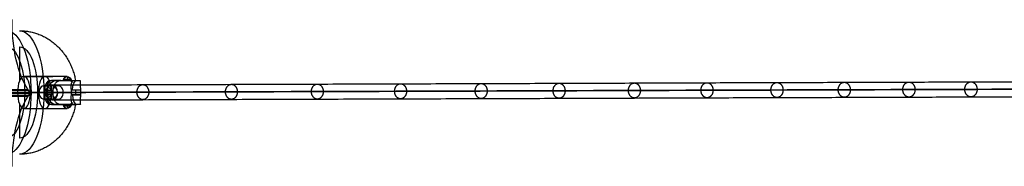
# Model space of a CAD drawing. Header units: millimetres. Extents: x -1110 to 1090, y -14 to 15.
# Tile 9 of 11: x 722 to 905, y -13 to 14. Entities that reach past the tile are written whole.
import ezdxf

# ---------------------------------------------------------------- set-up
doc = ezdxf.new("R2010")
doc.units = ezdxf.units.MM
for name, color, linetype in [('CABLE', 7, 'Continuous'), ('LUZ', 7, 'Continuous'), ('METAL NEGRO', 7, 'Continuous')]:
    doc.layers.add(name, color=color, linetype=linetype)

msp = doc.modelspace()

# ---------------------------------------------------------------- linework, layer by layer
at = {"layer": 'CABLE'}
for p, q in [((727.73, -0.84, 253.62), (727.73, 1.96, 253.62)), ((728.83, 0.56, 252.75), (726.64, 0.56, 254.5))]:
    msp.add_line(p, q, dxfattribs=at)
at = {"layer": 'CABLE', "extrusion": (0.623585, 0.002143, 0.781752)}
msp.add_arc((-1.94, -410.75, 652.07), 1.4, 269.846, 89.846, dxfattribs=at)
at = {"layer": 'CABLE', "extrusion": (-0.623585, -0.002143, -0.781752)}
msp.add_arc((1.94, -410.75, -652.07), 1.4, 270.154, 90.154, dxfattribs=at)
at = {"layer": 'CABLE'}
for points, knots in [([(727.73, 1.96, 253.62), (733.39, 1.98, 260.72), (744.55, 2.02, 274.75), (761.01, 2.08, 295.58), (776.97, 2.13, 315.93), (792.44, 2.18, 335.8), (807.42, 2.23, 355.19), (821.9, 2.28, 374.08), (835.89, 2.33, 392.5), (849.39, 2.38, 410.43), (862.39, 2.42, 427.88), (874.9, 2.46, 444.85), (886.92, 2.5, 461.33), (898.44, 2.54, 477.33), (909.47, 2.57, 492.85), (920, 2.61, 507.88), (928.44, 2.64, 520.1), (934.95, 2.66, 529.65), (939.64, 2.67, 536.6), (944.25, 2.69, 543.48), (948.7, 2.7, 550.18), (953.05, 2.71, 556.82), (957.26, 2.73, 563.28), (961.37, 2.74, 569.68), (965.32, 2.75, 575.9), (969.19, 2.76, 582.05), (972.9, 2.78, 588.03), (976.51, 2.79, 593.94), (979.97, 2.8, 599.68), (983.34, 2.81, 605.35), (986.56, 2.82, 610.85), (989.68, 2.82, 616.28), (992.18, 2.83, 620.7), (994.14, 2.84, 624.21), (995.55, 2.84, 626.77), (996.93, 2.85, 629.31), (998.28, 2.85, 631.81), (999.61, 2.85, 634.29), (1001.32, 2.86, 637.52), (1002.98, 2.86, 640.72), (1004.59, 2.87, 643.88), (1005.75, 2.87, 646.2), (1006.89, 2.87, 648.5), (1008, 2.87, 650.76), (1009.08, 2.88, 653), (1010.12, 2.88, 655.19), (1011.13, 2.88, 657.37), (1012.11, 2.89, 659.51), (1013.07, 2.89, 661.62), (1013.99, 2.89, 663.71), (1014.88, 2.89, 665.76), (1015.74, 2.89, 667.79), (1016.57, 2.9, 669.78), (1017.37, 2.9, 671.74), (1018.14, 2.9, 673.67), (1018.87, 2.9, 675.57), (1019.58, 2.9, 677.44), (1020.25, 2.9, 679.28), (1020.89, 2.9, 681.09), (1021.51, 2.9, 682.87), (1022.09, 2.91, 684.62), (1022.64, 2.91, 686.34), (1023.16, 2.91, 688.03), (1023.65, 2.91, 689.69), (1024.11, 2.91, 691.31), (1024.53, 2.91, 692.91), (1024.93, 2.91, 694.48), (1025.18, 2.91, 695.52), (1025.3, 2.91, 696.03)], [0, 0, 0, 0, 27.235592, 53.785722, 79.650681, 104.830781, 129.326365, 153.137801, 176.265493, 198.709879, 220.47144, 241.550705, 261.948254, 281.664727, 300.700834, 319.057364, 336.735196, 345.235256, 353.735315, 361.897072, 370.058829, 377.882909, 385.706989, 393.194102, 400.681215, 407.832173, 414.983131, 421.798864, 428.614597, 435.096181, 441.577765, 447.726451, 453.875137, 456.825092, 459.775046, 462.642346, 465.509645, 468.294514, 471.079383, 476.484752, 479.105521, 481.72629, 484.265439, 486.804588, 489.26244, 491.720293, 494.097206, 496.47412, 498.770491, 501.066862, 503.303096, 505.499395, 507.655884, 509.772694, 511.849967, 513.88785, 515.8865, 517.846082, 519.766774, 521.648761, 523.492244, 525.297433, 527.064555, 528.793849, 530.485572, 532.139999, 533.757421, 535.338075, 535.338075, 535.338075, 535.338075]), ([(726.64, 0.56, 254.5), (732.3, 0.58, 261.59), (743.45, 0.62, 275.62), (759.91, 0.68, 296.45), (775.87, 0.73, 316.8), (791.34, 0.78, 336.66), (806.31, 0.83, 356.04), (820.79, 0.88, 374.94), (834.78, 0.93, 393.35), (848.27, 0.98, 411.28), (861.27, 1.02, 428.72), (873.78, 1.06, 445.68), (885.79, 1.1, 462.16), (897.3, 1.14, 478.15), (908.33, 1.17, 493.66), (918.86, 1.21, 508.68), (927.28, 1.24, 520.89), (933.79, 1.26, 530.44), (938.48, 1.27, 537.39), (943.08, 1.29, 544.25), (947.53, 1.3, 550.96), (951.88, 1.31, 557.59), (956.08, 1.33, 564.05), (960.19, 1.34, 570.43), (964.14, 1.35, 576.65), (968, 1.36, 582.8), (971.7, 1.37, 588.77), (975.32, 1.39, 594.67), (978.77, 1.4, 600.4), (982.14, 1.41, 606.06), (985.35, 1.42, 611.55), (988.47, 1.42, 616.97), (990.96, 1.43, 621.39), (992.91, 1.44, 624.89), (994.32, 1.44, 627.44), (995.71, 1.44, 629.98), (997.05, 1.45, 632.47), (998.37, 1.45, 634.95), (1000.08, 1.46, 638.17), (1001.74, 1.46, 641.36), (1003.34, 1.47, 644.52), (1004.5, 1.47, 646.83), (1005.64, 1.47, 649.12), (1006.74, 1.47, 651.37), (1007.81, 1.48, 653.6), (1008.85, 1.48, 655.79), (1009.87, 1.48, 657.96), (1010.84, 1.48, 660.09), (1011.79, 1.49, 662.2), (1012.71, 1.49, 664.27), (1013.6, 1.49, 666.32), (1014.45, 1.49, 668.33), (1015.28, 1.49, 670.31), (1016.07, 1.5, 672.26), (1016.83, 1.5, 674.18), (1017.56, 1.5, 676.07), (1018.27, 1.5, 677.93), (1018.93, 1.5, 679.76), (1019.57, 1.5, 681.55), (1020.18, 1.5, 683.32), (1020.76, 1.5, 685.05), (1021.3, 1.51, 686.76), (1021.82, 1.51, 688.43), (1022.3, 1.51, 690.07), (1022.76, 1.51, 691.68), (1023.18, 1.51, 693.27), (1023.56, 1.51, 694.76), (1023.79, 1.51, 695.74), (1023.9, 1.51, 696.19)], [0, 0, 0, 0, 27.203937, 53.723208, 79.558104, 104.708938, 129.176051, 152.959812, 176.060622, 198.478922, 220.21519, 241.269955, 261.643796, 281.337353, 300.351335, 318.686529, 336.343814, 344.833994, 353.324175, 361.476445, 369.628716, 377.443702, 385.258688, 392.737099, 400.215511, 407.358157, 414.500803, 421.308615, 428.116426, 434.590476, 441.064527, 447.206066, 453.347606, 456.294132, 459.240658, 462.104624, 464.968591, 467.750223, 470.531855, 475.930942, 478.548665, 481.166388, 483.702586, 486.238783, 488.693779, 491.148774, 493.522926, 495.897077, 498.190779, 500.484481, 502.718115, 504.911861, 507.065844, 509.180194, 511.255053, 513.290567, 515.286894, 517.244199, 519.162657, 521.042458, 522.883798, 524.686889, 526.451957, 528.179241, 529.868998, 531.521502, 533.137044, 534.555672, 534.555672, 534.555672, 534.555672]), ([(727.73, -0.84, 253.62), (733.39, -0.82, 260.72), (744.55, -0.78, 274.75), (761.01, -0.72, 295.59), (776.98, -0.67, 315.94), (792.45, -0.62, 335.81), (807.42, -0.57, 355.19), (821.91, -0.52, 374.09), (835.9, -0.47, 392.51), (849.39, -0.42, 410.44), (862.4, -0.38, 427.89), (874.91, -0.34, 444.86), (886.92, -0.3, 461.34), (898.44, -0.26, 477.34), (909.47, -0.23, 492.85), (920.01, -0.19, 507.89), (928.44, -0.16, 520.1), (934.95, -0.14, 529.66), (939.65, -0.13, 536.61), (944.25, -0.11, 543.48), (948.7, -0.1, 550.19), (953.06, -0.09, 556.82), (957.26, -0.07, 563.29), (961.37, -0.06, 569.68), (965.33, -0.05, 575.9), (969.19, -0.04, 582.06), (972.9, -0.02, 588.04), (976.51, -0.01, 593.95), (979.98, 0, 599.69), (983.35, 0.01, 605.35), (986.56, 0.02, 610.85), (989.68, 0.02, 616.28), (992.18, 0.03, 620.7), (994.14, 0.04, 624.21), (995.55, 0.04, 626.77), (996.94, 0.05, 629.31), (998.29, 0.05, 631.81), (999.61, 0.05, 634.29), (1001.32, 0.06, 637.53), (1002.98, 0.06, 640.72), (1004.59, 0.07, 643.89), (1005.76, 0.07, 646.2), (1006.9, 0.07, 648.5), (1008, 0.07, 650.76), (1009.08, 0.08, 653), (1010.12, 0.08, 655.19), (1011.14, 0.08, 657.37), (1012.12, 0.09, 659.51), (1013.07, 0.09, 661.63), (1013.99, 0.09, 663.71), (1014.89, 0.09, 665.77), (1015.74, 0.09, 667.79), (1016.57, 0.1, 669.78), (1017.37, 0.1, 671.74), (1018.14, 0.1, 673.67), (1018.87, 0.1, 675.57), (1019.58, 0.1, 677.44), (1020.25, 0.1, 679.28), (1020.9, 0.1, 681.09), (1021.51, 0.1, 682.87), (1022.09, 0.11, 684.62), (1022.64, 0.11, 686.34), (1023.16, 0.11, 688.03), (1023.65, 0.11, 689.69), (1024.11, 0.11, 691.31), (1024.54, 0.11, 692.91), (1024.93, 0.11, 694.48), (1025.18, 0.11, 695.52), (1025.3, 0.11, 696.03), (1025.3, 0.11, 696.03), (1025.3, 0.11, 696.03), (1025.3, 0.11, 696.03)], [0, 0, 0, 0, 27.235592, 53.785722, 79.650681, 104.830781, 129.326365, 153.137801, 176.265493, 198.709879, 220.47144, 241.550705, 261.948254, 281.664727, 300.700834, 319.057364, 336.735196, 345.235256, 353.735315, 361.897072, 370.058829, 377.882909, 385.706989, 393.194102, 400.681215, 407.832173, 414.983131, 421.798864, 428.614597, 435.096181, 441.577765, 447.726451, 453.875137, 456.825092, 459.775046, 462.642346, 465.509645, 468.294514, 471.079383, 476.484752, 479.105521, 481.72629, 484.265439, 486.804588, 489.26244, 491.720293, 494.097206, 496.47412, 498.770491, 501.066862, 503.303096, 505.499395, 507.655884, 509.772694, 511.849967, 513.88785, 515.8865, 517.846082, 519.766774, 521.648761, 523.492244, 525.297433, 527.064555, 528.793849, 530.485572, 532.139999, 533.757421, 535.338153, 535.338153, 535.338153, 535.33823, 535.33823, 535.33823, 535.33823]), ([(1026.7, 1.51, 695.87), (1026.69, 1.51, 695.82), (1026.67, 1.51, 695.77), (1026.66, 1.51, 695.72), (1026.54, 1.51, 695.2), (1026.29, 1.51, 694.15), (1025.89, 1.51, 692.56), (1025.46, 1.51, 690.94), (1024.99, 1.51, 689.3), (1024.5, 1.51, 687.62), (1023.98, 1.51, 685.92), (1023.42, 1.51, 684.18), (1022.83, 1.51, 682.42), (1022.22, 1.5, 680.63), (1021.57, 1.5, 678.8), (1020.89, 1.5, 676.95), (1020.18, 1.5, 675.07), (1019.44, 1.5, 673.16), (1018.67, 1.5, 671.22), (1017.87, 1.5, 669.25), (1017.03, 1.49, 667.24), (1016.17, 1.49, 665.21), (1015.27, 1.49, 663.15), (1014.35, 1.49, 661.05), (1013.39, 1.49, 658.93), (1012.41, 1.48, 656.78), (1011.39, 1.48, 654.6), (1010.34, 1.48, 652.39), (1009.26, 1.48, 650.15), (1008.15, 1.47, 647.88), (1007.01, 1.47, 645.58), (1005.84, 1.47, 643.25), (1004.23, 1.46, 640.08), (1002.56, 1.46, 636.88), (1000.85, 1.45, 633.63), (999.52, 1.45, 631.15), (998.17, 1.45, 628.64), (996.78, 1.44, 626.1), (995.36, 1.44, 623.53), (993.4, 1.43, 620.02), (990.9, 1.43, 615.58), (987.77, 1.42, 610.15), (984.55, 1.41, 604.64), (981.18, 1.4, 598.97), (977.71, 1.39, 593.22), (974.09, 1.38, 587.3), (970.37, 1.36, 581.31), (966.51, 1.35, 575.15), (962.55, 1.34, 568.92), (958.43, 1.33, 562.53), (954.23, 1.31, 556.05), (949.87, 1.3, 549.42), (945.41, 1.29, 542.7), (940.81, 1.27, 535.82), (936.11, 1.26, 528.87), (929.59, 1.24, 519.31), (921.16, 1.21, 507.09), (910.61, 1.17, 492.05), (899.58, 1.14, 476.52), (888.05, 1.1, 460.51), (876.03, 1.06, 444.03), (863.52, 1.02, 427.05), (850.51, 0.98, 409.6), (837.01, 0.93, 391.66), (823.02, 0.88, 373.24), (808.53, 0.83, 354.33), (793.55, 0.78, 334.95), (778.08, 0.73, 315.07), (762.11, 0.68, 294.72), (745.65, 0.62, 273.88), (734.49, 0.58, 259.85), (728.83, 0.56, 252.75)], [0, 0, 0, 0, 0.158855, 0.158855, 0.158855, 1.741443, 3.360764, 5.017132, 6.710842, 8.442166, 10.211362, 12.018671, 13.864317, 15.748514, 17.67146, 19.633343, 21.634339, 23.674614, 25.754326, 27.873621, 30.032642, 32.231519, 34.470378, 36.769445, 39.068511, 41.448215, 43.82792, 46.288657, 48.749395, 51.291525, 53.833654, 56.4575, 59.081345, 64.49306, 67.281198, 70.069337, 72.940002, 75.810667, 78.764085, 81.717502, 87.873406, 94.02931, 100.518503, 107.007696, 113.83143, 120.655165, 127.814517, 134.97387, 142.469772, 149.965675, 157.79894, 165.632205, 173.803543, 181.974881, 190.484919, 198.994957, 216.693541, 235.07162, 254.130074, 273.869693, 294.291187, 315.395197, 337.182305, 359.653039, 382.807881, 406.64727, 431.171609, 456.38127, 482.276592, 508.857889, 536.125454, 536.125454, 536.125454, 536.125454])]:
    msp.add_open_spline(points, degree=3, knots=knots, dxfattribs=at)
for points, knots in [([(743.58, 0.62, 275.81), (743.58, 2.02, 275.81), (744.68, 2.02, 274.94), (745.78, 2.02, 274.07), (745.78, 0.62, 274.07)], [4.39823, 4.39823, 4.39823, 6.597345, 6.597345, 8.796459, 8.796459, 8.796459]), ([(760.04, 0.68, 296.64), (760.04, 2.08, 296.64), (761.14, 2.08, 295.77), (762.24, 2.08, 294.91), (762.24, 0.68, 294.91)], [4.39823, 4.39823, 4.39823, 6.597345, 6.597345, 8.796459, 8.796459, 8.796459]), ([(776, 0.73, 316.99), (776, 2.13, 316.98), (777.1, 2.13, 316.12), (778.2, 2.13, 315.26), (778.21, 0.73, 315.26)], [4.39823, 4.39823, 4.39823, 6.597345, 6.597345, 8.796459, 8.796459, 8.796459]), ([(791.47, 0.78, 336.85), (791.46, 2.18, 336.85), (792.57, 2.18, 335.99), (793.68, 2.18, 335.13), (793.68, 0.78, 335.14)], [4.39823, 4.39823, 4.39823, 6.597345, 6.597345, 8.796459, 8.796459, 8.796459]), ([(806.44, 0.83, 356.23), (806.44, 2.23, 356.23), (807.55, 2.23, 355.38), (808.66, 2.23, 354.52), (808.66, 0.84, 354.52)], [4.39823, 4.39823, 4.39823, 6.597345, 6.597345, 8.796459, 8.796459, 8.796459]), ([(820.92, 0.88, 375.13), (820.92, 2.28, 375.12), (822.03, 2.28, 374.28), (823.14, 2.28, 373.43), (823.14, 0.88, 373.43)], [4.39823, 4.39823, 4.39823, 6.597345, 6.597345, 8.796459, 8.796459, 8.796459]), ([(834.9, 0.93, 393.54), (834.9, 2.33, 393.54), (836.02, 2.33, 392.69), (837.13, 2.33, 391.85), (837.14, 0.93, 391.85)], [4.39823, 4.39823, 4.39823, 6.597345, 6.597345, 8.796459, 8.796459, 8.796459]), ([(848.39, 0.98, 411.47), (848.39, 2.38, 411.47), (849.51, 2.38, 410.63), (850.63, 2.38, 409.79), (850.63, 0.98, 409.79)], [4.39823, 4.39823, 4.39823, 6.597345, 6.597345, 8.796459, 8.796459, 8.796459]), ([(861.39, 1.02, 428.91), (861.39, 2.42, 428.91), (862.51, 2.42, 428.08), (863.64, 2.42, 427.24), (863.64, 1.02, 427.25)], [4.39823, 4.39823, 4.39823, 6.597345, 6.597345, 8.796459, 8.796459, 8.796459]), ([(873.89, 1.06, 445.88), (873.89, 2.46, 445.87), (875.02, 2.46, 445.05), (876.15, 2.46, 444.22), (876.15, 1.06, 444.22)], [4.39823, 4.39823, 4.39823, 6.597345, 6.597345, 8.796459, 8.796459, 8.796459]), ([(885.9, 1.1, 462.35), (885.9, 2.5, 462.35), (887.04, 2.5, 461.53), (888.17, 2.5, 460.71), (888.17, 1.1, 460.71)], [4.39823, 4.39823, 4.39823, 6.597345, 6.597345, 8.796459, 8.796459, 8.796459]), ([(897.42, 1.14, 478.35), (897.42, 2.54, 478.34), (898.56, 2.54, 477.53), (899.69, 2.54, 476.72), (899.7, 1.14, 476.72)], [4.39823, 4.39823, 4.39823, 6.597345, 6.597345, 8.796459, 8.796459, 8.796459]), ([(745.78, 0.62, 274.07), (745.78, -0.78, 274.07), (744.68, -0.78, 274.94), (743.59, -0.78, 275.81), (743.58, 0.62, 275.81)], [0, 0, 0, 2.199115, 2.199115, 4.39823, 4.39823, 4.39823]), ([(762.24, 0.68, 294.91), (762.24, -0.72, 294.91), (761.14, -0.72, 295.78), (760.04, -0.72, 296.64), (760.04, 0.68, 296.64)], [0, 0, 0, 2.199115, 2.199115, 4.39823, 4.39823, 4.39823]), ([(778.21, 0.73, 315.26), (778.21, -0.67, 315.27), (777.1, -0.67, 316.13), (776, -0.67, 316.99), (776, 0.73, 316.99)], [0, 0, 0, 2.199115, 2.199115, 4.39823, 4.39823, 4.39823]), ([(793.68, 0.78, 335.14), (793.68, -0.62, 335.14), (792.57, -0.62, 336), (791.47, -0.62, 336.85), (791.47, 0.78, 336.85)], [0, 0, 0, 2.199115, 2.199115, 4.39823, 4.39823, 4.39823]), ([(808.66, 0.84, 354.52), (808.66, -0.57, 354.53), (807.55, -0.57, 355.38), (806.44, -0.57, 356.23), (806.44, 0.83, 356.23)], [0, 0, 0, 2.199115, 2.199115, 4.39823, 4.39823, 4.39823]), ([(823.14, 0.88, 373.43), (823.15, -0.52, 373.43), (822.03, -0.52, 374.28), (820.92, -0.52, 375.13), (820.92, 0.88, 375.13)], [0, 0, 0, 2.199115, 2.199115, 4.39823, 4.39823, 4.39823]), ([(837.14, 0.93, 391.85), (837.14, -0.47, 391.85), (836.02, -0.47, 392.7), (834.9, -0.47, 393.54), (834.9, 0.93, 393.54)], [0, 0, 0, 2.199115, 2.199115, 4.39823, 4.39823, 4.39823]), ([(850.63, 0.98, 409.79), (850.64, -0.42, 409.79), (849.52, -0.42, 410.63), (848.4, -0.42, 411.47), (848.39, 0.98, 411.47)], [0, 0, 0, 2.199115, 2.199115, 4.39823, 4.39823, 4.39823]), ([(863.64, 1.02, 427.25), (863.64, -0.38, 427.25), (862.52, -0.38, 428.08), (861.39, -0.38, 428.92), (861.39, 1.02, 428.91)], [0, 0, 0, 2.199115, 2.199115, 4.39823, 4.39823, 4.39823]), ([(876.15, 1.06, 444.22), (876.15, -0.34, 444.22), (875.03, -0.34, 445.05), (873.9, -0.34, 445.88), (873.89, 1.06, 445.88)], [0, 0, 0, 2.199115, 2.199115, 4.39823, 4.39823, 4.39823]), ([(888.17, 1.1, 460.71), (888.17, -0.3, 460.71), (887.04, -0.3, 461.53), (885.91, -0.3, 462.36), (885.9, 1.1, 462.35)], [0, 0, 0, 2.199115, 2.199115, 4.39823, 4.39823, 4.39823]), ([(899.7, 1.14, 476.72), (899.7, -0.26, 476.72), (898.56, -0.26, 477.53), (897.42, -0.26, 478.35), (897.42, 1.14, 478.35)], [0, 0, 0, 2.199115, 2.199115, 4.39823, 4.39823, 4.39823])]:
    msp.add_rational_spline(points, [1, 0.707106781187, 1, 0.707106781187, 1], degree=2, knots=knots, dxfattribs=at)
at = {"layer": 'LUZ'}
for p, q in [((171.81, 0.46, -2.12), (723.57, 0.46, 233.57)), ((723.57, 0.42, 233.57), (720.31, 0.42, 241.22))]:
    msp.add_line(p, q, dxfattribs=at)
at = {"layer": 'LUZ', "extrusion": (-0.919613, 7.44959e-13, -0.392825)}
msp.add_arc((-14.12, -76.28, -757.16), 15, 30, 90, dxfattribs=at)
at = {"layer": 'LUZ', "extrusion": (0.919613, -2.06271e-13, 0.392825)}
msp.add_arc((0.46, -68.94, 757.16), 0.5, 210, 330, dxfattribs=at)
at = {"layer": 'LUZ', "extrusion": (-0.919613, -6.21784e-13, -0.392825)}
msp.add_arc((13.2, -76.28, -757.16), 15, 90, 150, dxfattribs=at)
at = {"layer": 'LUZ'}
for points in [[(171.55, 1.13, -1.52), (723.32, 1.13, 234.18)], [(723.48, 0.9, 233.8), (171.71, 0.9, -1.89)], [(171.71, 0.03, -1.89), (723.48, 0.03, 233.8)], [(723.48, 0.9, 233.8), (723.32, 1.13, 234.18)], [(723.32, -0.21, 234.18), (723.48, 0.03, 233.8)], [(723.32, -0.21, 234.18), (171.55, -0.21, -1.52)]]:
    msp.add_open_spline(points, degree=1, dxfattribs=at)
at = {"layer": 'METAL NEGRO'}
for p, q in [((721.79, 9.06, 251.1), (721.79, 2.8, 251.1)), ((722.58, 3.56, 249.26), (727.95, 3.56, 251.56)), ((726.87, 2.45, 254.51), (726.87, -1.32, 254.51)), ((729.47, 2.81, 259.36), (727.73, 2.81, 253.62)), ((728.2, 2.81, 255.15), (732.32, 2.81, 255.15)), ((729.96, 3.04, 254.26), (731.29, 3.04, 251.14)), ((730.44, 2.81, 258.35), (730.44, 2.81, 253.14)), ((730.69, 3.56, 252.56), (730.69, 2.81, 252.56)), ((725.13, 0.56, 243.29), (720.31, 0.56, 241.22)), ((721.4, 0.56, 252.02), (726.92, 0.56, 254.38)), ((726.31, 0.56, 240.53), (721.48, 0.56, 238.47)), ((723.76, 0.56, 246.51), (725.37, 0.56, 247.19)), ((723.76, 0.56, 246.51), (725.13, 0.56, 243.29)), ((727.87, 0.56, 241.34), (725.37, 0.56, 247.19)), ((726.43, 0.56, 255.53), (728.02, 0.56, 260.77)), ((726.92, 0.56, 254.38), (726.43, 0.56, 255.53)), ((727.22, 1.01, 258.15), (727.22, 0.11, 258.15)), ((729.9, 0.56, 242.95), (727.67, 0.56, 248.18)), ((727.67, 0.56, 248.18), (731.4, 0.56, 249.77)), ((733.08, 0.11, 248.92), (731.36, 0.11, 249.79)), ((731.4, 0.56, 249.77), (733.08, 0.56, 248.91)), ((732.22, 0.11, 249.35), (732.22, 1.01, 249.35)), ((721.79, -1.67, 251.1), (721.79, -7.94, 251.1)), ((728.2, -1.69, 255.15), (732.32, -1.69, 255.15)), ((730.44, -1.69, 253.14), (730.44, -1.69, 258.35)), ((730.69, -1.69, 252.56), (730.69, -2.43, 252.56)), ((722.58, -2.44, 249.26), (727.95, -2.44, 251.56)), ((729.96, -1.91, 254.26), (731.29, -1.91, 251.14))]:
    msp.add_line(p, q, dxfattribs=at)
at = {"layer": 'METAL NEGRO', "extrusion": (-0.919613, 0, -0.392825)}
for centre, radius, start, end in [((-0.56, -52.62, -759.79), 11.5, 186.2088, 353.7912), ((-0.56, -52.62, -759.79), 8.5, 188.4136, 351.5868), ((-0.56, -52.62, -762.41), 8.5, 180, 0)]:
    msp.add_arc(centre, radius, start, end, dxfattribs=at)
at = {"layer": 'METAL NEGRO', "extrusion": (-0.919613, 3.31898e-26, -0.392825)}
msp.add_arc((-0.56, -52.62, -762.41), 11.5, 180, 270, dxfattribs=at)
at = {"layer": 'METAL NEGRO', "extrusion": (0.919613, 0, 0.392825)}
for centre, start, end in [((0.56, -54.62, 762.41), 0, 180), ((0.56, -54.62, 762.41), 180, 0), ((0.56, -54.62, 766.6), 360, 180)]:
    msp.add_arc(centre, 3, start, end, dxfattribs=at)
at = {"layer": 'METAL NEGRO', "extrusion": (0.919613, -5.68434e-14, 0.392825)}
for start, end in [(272.0231, 360), (180, 267.9667)]:
    msp.add_arc((0.56, -54.62, 766.66), 3, start, end, dxfattribs=at)
at = {"layer": 'METAL NEGRO', "extrusion": (-0.919613, 1.41838e-13, -0.392825)}
msp.add_arc((-0.56, -54.62, -768.41), 3, 42.5155, 137.4845, dxfattribs=at)
at = {"layer": 'METAL NEGRO', "extrusion": (-0.290194, -5.68434e-14, -0.956968)}
msp.add_arc((-1.01, -622.82, -457.31), 1.8, 90, 180, dxfattribs=at)
at = {"layer": 'METAL NEGRO', "extrusion": (0, 1, 0)}
msp.add_arc((-721.79, 251.1, 2.81), 11.28, 132.9044, 180.8348, dxfattribs=at)
at = {"layer": 'METAL NEGRO', "extrusion": (-0.919613, -5.28703e-12, -0.392825)}
msp.add_arc((-0.56, -54.62, -771.16), 3, 138.5904, 180, dxfattribs=at)
at = {"layer": 'METAL NEGRO', "extrusion": (-0.919613, 1.35352e-11, -0.392825)}
msp.add_arc((-0.56, -54.62, -771.16), 3, 180, 229.5407, dxfattribs=at)
at = {"layer": 'METAL NEGRO', "extrusion": (0.892038, 0, -0.451961)}
msp.add_arc((1.01, 555.17, 539.76), 1.8, 270, 0, dxfattribs=at)
at = {"layer": 'METAL NEGRO', "extrusion": (0, -1, 0)}
for centre, radius, start, end in [((721.79, 251.1, -0.56), 11.5, 57.2332, 113.1304), ((721.79, 251.1, -0.56), 11.5, 293.1304, 301.8833), ((721.79, 251.1, -0.56), 11.5, 314.8192, 349.0276), ((721.79, 251.1, 1.69), 11.28, 359.1652, 47.0956)]:
    msp.add_arc(centre, radius, start, end, dxfattribs=at)
at = {"layer": 'METAL NEGRO', "extrusion": (-0.919613, -9.39152e-14, -0.392825)}
msp.add_arc((-0.56, -52.62, -762.41), 11.5, 270, 0, dxfattribs=at)
at = {"layer": 'METAL NEGRO', "extrusion": (-0.392825, 0, 0.919613)}
for centre, start, end in [((-0.56, 765.41, -60.66), 180, 0), ((-0.56, 765.41, -60.59), 0, 180)]:
    msp.add_arc(centre, 1.25, start, end, dxfattribs=at)
at = {"layer": 'METAL NEGRO', "extrusion": (0.290194, -1.13687e-13, 0.956968)}
msp.add_arc((0.11, -622.82, 457.31), 1.8, 90, 180, dxfattribs=at)
at = {"layer": 'METAL NEGRO', "extrusion": (-0.956968, -1.03612e-11, 0.290194)}
msp.add_arc((-0.56, 449.76, -621.02), 11.06, 90, 92.3318, dxfattribs=at)
at = {"layer": 'METAL NEGRO', "extrusion": (-0.956968, -2.34632e-12, 0.290194)}
msp.add_arc((-0.56, 449.76, -621.02), 11.06, 87.6682, 90, dxfattribs=at)
at = {"layer": 'METAL NEGRO', "extrusion": (-0.892038, 2.27374e-13, 0.451961)}
msp.add_arc((-0.11, 555.17, -539.76), 1.8, 270, 0, dxfattribs=at)
at = {"layer": 'METAL NEGRO', "extrusion": (-0.451961, -2.8831e-11, -0.892038)}
msp.add_arc((-0.56, -530.38, -553.37), 11.06, 267.6682, 270, dxfattribs=at)
at = {"layer": 'METAL NEGRO', "extrusion": (-0.451961, 3.06347e-11, -0.892038)}
msp.add_arc((-0.56, -530.38, -553.37), 11.06, 270, 272.3318, dxfattribs=at)
at = {"layer": 'METAL NEGRO', "extrusion": (-0.919613, 9.10768e-12, -0.392825)}
msp.add_arc((-0.56, -54.62, -771.16), 3, 360, 41.4096, dxfattribs=at)
at = {"layer": 'METAL NEGRO', "extrusion": (-0.919613, 2.39916e-12, -0.392825)}
msp.add_arc((-0.56, -54.62, -771.16), 3, 310.4593, 360, dxfattribs=at)
at = {"layer": 'METAL NEGRO'}
for points, weights, degree in [([(721.79, 12.06, 251.1), (730.47, 12.06, 254.81), (732.17, 2.81, 255.53)], [1, 0.746414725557, 0.931934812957], 2), ([(727.3, 2.77, 253.49), (726.77, 2.59, 254.73), (726.43, 1.9, 255.53), (726.43, 1.01, 255.53)], [1, 0.851082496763, 0.851082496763, 1], 3), ([(731.52, 2.51, 250.6), (731.34, 2.71, 251.03), (731.13, 2.81, 251.52), (730.91, 2.81, 252.03)], [1, 0.971301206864, 0.971301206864, 1], 3), ([(717.28, 0.56, 261.68), (722.89, 0.56, 264.08), (728.02, 0.56, 260.77)], [1, 0.819830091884, 0.861319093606], 2), ([(727.87, 0.56, 241.34), (727.12, 0.56, 240.87), (726.31, 0.56, 240.53)], [0.944993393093, 0.969273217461, 1], 2), ([(726.43, 0.11, 255.53), (726.43, -0.78, 255.53), (726.77, -1.47, 254.73), (727.3, -1.65, 253.49)], [1, 0.851082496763, 0.851082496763, 1], 3), ([(733.08, 0.56, 248.91), (732.41, 0.56, 245.44), (729.9, 0.56, 242.95)], [0.861319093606, 0.836758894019, 0.889874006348], 2), ([(731.36, 1.01, 249.79), (731.41, 0.71, 249.76), (731.41, 0.41, 249.76), (731.36, 0.11, 249.79)], [1, 0.99245733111, 0.99245733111, 1], 3), ([(732.17, -1.69, 255.53), (730.47, -10.94, 254.81), (721.79, -10.94, 251.1)], [0.931934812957, 0.746414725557, 1], 2), ([(730.91, -1.69, 252.03), (731.13, -1.69, 251.52), (731.34, -1.58, 251.03), (731.52, -1.38, 250.6)], [1, 0.971301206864, 0.971301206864, 1], 3)]:
    msp.add_rational_spline(points, weights, degree=degree, dxfattribs=at)
for points, degree in [([(730.63, 3.56, 252.7), (722.58, 3.56, 249.26)], 1), ([(727.3, 2.77, 253.49), (727.45, 2.8, 253.52), (727.59, 2.81, 253.56), (727.73, 2.81, 253.62)], 3), ([(727.73, 2.81, 253.62), (729.85, 2.81, 254.53)], 1), ([(729.47, 2.81, 259.36), (727.73, 2.81, 253.62)], 1), ([(730.91, 2.81, 252.03), (729.85, 2.81, 254.53)], 1), ([(730.91, 2.81, 252.03), (733.07, 2.81, 250.94)], 1), ([(728.89, 1.81, 242.14), (726.41, 1.81, 247.93)], 1), ([(726.43, 0.11, 255.53), (726.43, 1.01, 255.53)], 1), ([(726.43, 1.01, 255.53), (728.02, 1.01, 260.76)], 1), ([(728.02, 0.11, 260.76), (726.43, 0.11, 255.53)], 1), ([(733.08, 1.01, 248.92), (731.36, 1.01, 249.79)], 1), ([(731.36, 0.11, 249.79), (733.08, 0.11, 248.92)], 1), ([(726.41, -0.69, 247.93), (728.89, -0.69, 242.14)], 1), ([(727.73, -1.69, 253.62), (727.59, -1.69, 253.56), (727.45, -1.68, 253.52), (727.3, -1.65, 253.49)], 3), ([(729.85, -1.69, 254.53), (727.73, -1.69, 253.62)], 1), ([(727.73, -1.69, 253.62), (729.47, -1.69, 259.36)], 1), ([(729.85, -1.69, 254.53), (730.91, -1.69, 252.03)], 1), ([(733.07, -1.69, 250.94), (730.91, -1.69, 252.03)], 1), ([(722.58, -2.44, 249.26), (730.63, -2.44, 252.7)], 1)]:
    msp.add_open_spline(points, degree=degree, dxfattribs=at)
for points, knots in [([(728.02, 1.01, 260.76), (728.01, 1.14, 260.76), (728.02, 1.26, 260.75), (728.06, 1.51, 260.7), (728.09, 1.62, 260.67), (728.17, 1.85, 260.59), (728.22, 1.95, 260.54), (728.33, 2.15, 260.43), (728.39, 2.24, 260.37), (728.6, 2.48, 260.17), (728.76, 2.6, 260.03), (729.11, 2.77, 259.7), (729.29, 2.81, 259.54), (729.47, 2.81, 259.36)], [0, 0, 0, 0, 0.375838, 0.375838, 0.751676, 0.751676, 1.127515, 1.127515, 1.503353, 1.503353, 2.255029, 2.255029, 3.006706, 3.006706, 3.006706, 3.006706]), ([(731.52, 2.51, 250.6), (731.46, 2.43, 250.5), (731.41, 2.33, 250.4), (731.34, 2.11, 250.21), (731.32, 1.99, 250.12), (731.3, 1.73, 249.98), (731.3, 1.59, 249.92), (731.32, 1.31, 249.83), (731.33, 1.16, 249.8), (731.36, 1.01, 249.79)], [-1.791233, -1.791233, -1.791233, -1.791233, -1.343424, -1.343424, -0.895616, -0.895616, -0.447808, -0.447808, 0, 0, 0, 0]), ([(733.07, 2.81, 250.94), (733.07, 2.81, 250.81), (733.07, 2.8, 250.69), (733.06, 2.76, 250.44), (733.06, 2.73, 250.32), (733.06, 2.65, 250.09), (733.06, 2.59, 249.97), (733.06, 2.47, 249.76), (733.06, 2.4, 249.65), (733.05, 2.16, 249.37), (733.05, 1.96, 249.21), (733.06, 1.62, 249.04), (733.06, 1.5, 249), (733.07, 1.26, 248.94), (733.07, 1.14, 248.92), (733.08, 1.01, 248.92)], [0, 0, 0, 0, 0.37557, 0.37557, 0.75114, 0.75114, 1.12671, 1.12671, 1.502279, 1.502279, 2.253419, 2.253419, 2.628989, 2.628989, 3.004559, 3.004559, 3.004559, 3.004559]), ([(726.41, 1.81, 247.93), (726.33, 1.81, 247.9), (726.26, 1.8, 247.87), (726.12, 1.77, 247.79), (726.05, 1.75, 247.75), (725.86, 1.65, 247.62), (725.74, 1.56, 247.54), (725.56, 1.33, 247.38), (725.49, 1.19, 247.31), (725.39, 0.89, 247.22), (725.37, 0.73, 247.19), (725.37, 0.48, 247.19), (725.37, 0.4, 247.2), (725.4, 0.24, 247.22), (725.42, 0.16, 247.24), (725.49, -0.07, 247.31), (725.56, -0.21, 247.38), (725.74, -0.44, 247.54), (725.86, -0.53, 247.62), (726.11, -0.65, 247.79), (726.26, -0.69, 247.87), (726.41, -0.69, 247.93)], [-3.99497, -3.99497, -3.99497, -3.99497, -3.745285, -3.745285, -3.495599, -3.495599, -2.996228, -2.996228, -2.496857, -2.496857, -1.997485, -1.997485, -1.7478, -1.7478, -1.498114, -1.498114, -0.998743, -0.998743, -0.499371, -0.499371, 0, 0, 0, 0]), ([(726.41, 1.81, 247.93), (726.56, 1.81, 248), (726.72, 1.78, 248.05), (727.02, 1.65, 248.12), (727.16, 1.56, 248.14), (727.4, 1.33, 248.17), (727.5, 1.19, 248.17), (727.63, 0.89, 248.18), (727.67, 0.73, 248.18), (727.67, 0.48, 248.18), (727.66, 0.4, 248.17), (727.62, 0.23, 248.17), (727.6, 0.16, 248.17), (727.53, 0.01, 248.17), (727.49, -0.07, 248.17), (727.39, -0.2, 248.16), (727.34, -0.26, 248.16), (727.16, -0.44, 248.14), (727.02, -0.53, 248.12), (726.72, -0.65, 248.05), (726.56, -0.69, 248), (726.41, -0.69, 247.93)], [0, 0, 0, 0, 0.499448, 0.499448, 0.998895, 0.998895, 1.498343, 1.498343, 1.99779, 1.99779, 2.247514, 2.247514, 2.497238, 2.497238, 2.746961, 2.746961, 2.996685, 2.996685, 3.496133, 3.496133, 3.99558, 3.99558, 3.99558, 3.99558]), ([(728.89, 1.81, 242.14), (728.76, 1.81, 242.03), (728.63, 1.78, 241.93), (728.38, 1.66, 241.74), (728.27, 1.57, 241.65), (728.08, 1.34, 241.5), (728, 1.2, 241.44), (727.9, 0.9, 241.36), (727.87, 0.73, 241.34), (727.87, 0.56, 241.34)], [0, 0, 0, 0, 0.502799, 0.502799, 1.005599, 1.005599, 1.508398, 1.508398, 2.011198, 2.011198, 2.011198, 2.011198]), ([(727.87, 0.56, 241.34), (727.87, 0.48, 241.34), (727.88, 0.4, 241.34), (727.9, 0.23, 241.36), (727.92, 0.15, 241.38), (728, -0.08, 241.44), (728.08, -0.22, 241.5), (728.27, -0.44, 241.65), (728.38, -0.53, 241.74), (728.63, -0.66, 241.93), (728.76, -0.69, 242.03), (728.89, -0.69, 242.14)], [0, 0, 0, 0, 0.251066, 0.251066, 0.502131, 0.502131, 1.004263, 1.004263, 1.506394, 1.506394, 2.008525, 2.008525, 2.008525, 2.008525]), ([(729.47, -1.69, 259.36), (729.38, -1.69, 259.45), (729.29, -1.68, 259.53), (729.11, -1.64, 259.7), (729.02, -1.6, 259.79), (728.85, -1.52, 259.95), (728.77, -1.47, 260.02), (728.61, -1.35, 260.17), (728.53, -1.27, 260.24), (728.33, -1.03, 260.44), (728.21, -0.83, 260.55), (728.09, -0.5, 260.67), (728.06, -0.38, 260.7), (728.02, -0.14, 260.75), (728.01, -0.01, 260.76), (728.02, 0.11, 260.76)], [0, 0, 0, 0, 0.37557, 0.37557, 0.75114, 0.75114, 1.12671, 1.12671, 1.502279, 1.502279, 2.253419, 2.253419, 2.628989, 2.628989, 3.004559, 3.004559, 3.004559, 3.004559]), ([(729.9, 0.56, 242.95), (729.9, 0.65, 242.95), (729.89, 0.73, 242.94), (729.87, 0.89, 242.92), (729.85, 0.97, 242.9), (729.77, 1.2, 242.84), (729.69, 1.34, 242.78), (729.5, 1.57, 242.63), (729.39, 1.66, 242.54), (729.15, 1.78, 242.34), (729.02, 1.81, 242.24), (728.89, 1.81, 242.14)], [0, 0, 0, 0, 0.251313, 0.251313, 0.502626, 0.502626, 1.005253, 1.005253, 1.507879, 1.507879, 2.010505, 2.010505, 2.010505, 2.010505]), ([(728.89, -0.69, 242.14), (729.02, -0.69, 242.24), (729.15, -0.66, 242.34), (729.39, -0.53, 242.54), (729.5, -0.44, 242.63), (729.69, -0.22, 242.78), (729.77, -0.07, 242.84), (729.87, 0.23, 242.92), (729.9, 0.4, 242.95), (729.9, 0.56, 242.95)], [0, 0, 0, 0, 0.503256, 0.503256, 1.006512, 1.006512, 1.509768, 1.509768, 2.013024, 2.013024, 2.013024, 2.013024]), ([(731.36, 0.11, 249.79), (731.33, -0.03, 249.8), (731.32, -0.18, 249.83), (731.3, -0.46, 249.92), (731.3, -0.6, 249.98), (731.32, -0.86, 250.12), (731.34, -0.98, 250.21), (731.41, -1.2, 250.39), (731.46, -1.3, 250.5), (731.52, -1.38, 250.6)], [-1.791242, -1.791242, -1.791242, -1.791242, -1.343432, -1.343432, -0.895621, -0.895621, -0.447811, -0.447811, 0, 0, 0, 0]), ([(733.08, 0.11, 248.92), (733.07, -0.01, 248.92), (733.07, -0.14, 248.94), (733.06, -0.38, 249), (733.06, -0.5, 249.04), (733.06, -0.72, 249.15), (733.06, -0.83, 249.22), (733.05, -1.02, 249.38), (733.05, -1.11, 249.46), (733.06, -1.36, 249.75), (733.06, -1.48, 249.97), (733.06, -1.65, 250.44), (733.07, -1.69, 250.69), (733.07, -1.69, 250.94)], [0, 0, 0, 0, 0.375838, 0.375838, 0.751676, 0.751676, 1.127515, 1.127515, 1.503353, 1.503353, 2.255029, 2.255029, 3.006706, 3.006706, 3.006706, 3.006706])]:
    msp.add_open_spline(points, degree=3, knots=knots, dxfattribs=at)

doc.saveas('drawing.dxf')
